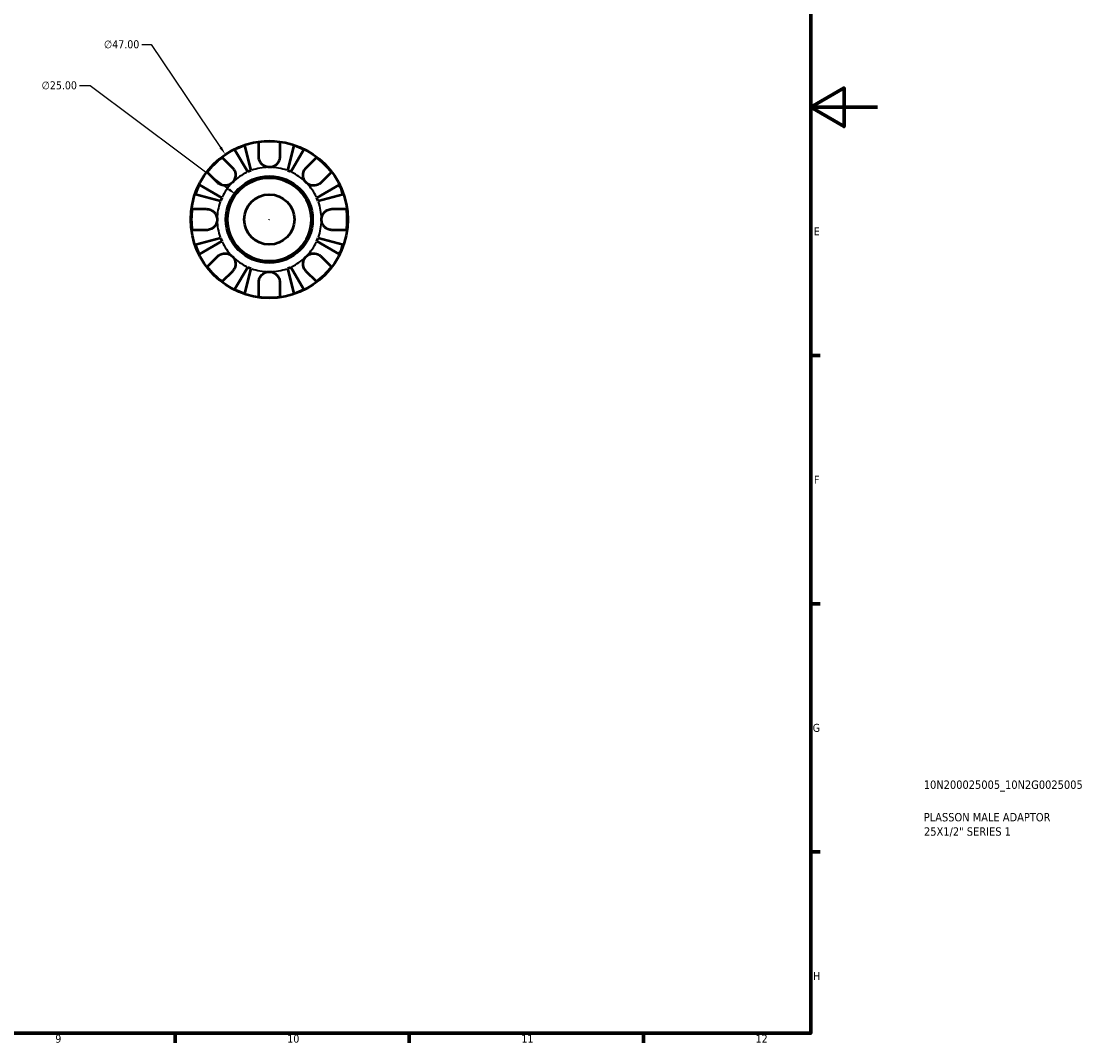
# Model space of a CAD drawing. Header units: millimetres. Extents: x -51 to 904, y -24 to 594.
# Tile 5 of 6: x 585 to 904, y 17 to 323. Entities that reach past the tile are written whole.
import ezdxf

# ---------------------------------------------------------------- set-up
doc = ezdxf.new("R2010")
doc.units = ezdxf.units.MM
for name, color, linetype, lineweight in [('Border (ANSI)', 7, 'Continuous', 70), ('Dimension (ANSI)', 7, 'Continuous', 25), ('Title (ISO)', 7, 'Continuous', 50), ('Visible (ANSI)', 7, 'Continuous', 50), ('Visible Narrow (ANSI)', 7, 'Continuous', 35)]:
    doc.layers.add(name, color=color, linetype=linetype, lineweight=lineweight)
doc.styles.add('Note Text (ANSI)', font='tahoma.ttf')
doc.styles.add('Note Text (ISO)', font='tahoma.ttf')
doc.dimstyles.new('Default - mm (ANSI)', dxfattribs={"dimtxt": 2.4, "dimasz": 2.5, "dimexe": 3.175, "dimexo": 1.6002, "dimgap": 0.8, "dimtad": 0, "dimtoh": 1, "dimrnd": 1e-08, "dimzin": 4, "dimdsep": 46, "dimtxsty": 'Note Text (ANSI)', "dimcen": 0.09, "dimdle": 10, "dimclrd": 256, "dimclre": 256, "dimclrt": 5, "dimadec": 1, "dimazin": 1, "dimtfac": 1.27, "dimtofl": 0, "dimtmove": 0, "dimatfit": 3, "dimfxl": 1, "dimtolj": 1, "dimtzin": 4, "dimlwd": -1, "dimlwe": -1, "dimarcsym": 0})

# ---------------------------------------------------------------- blocks, each defined once
blk = doc.blocks.new('Borders Default Border')
at = {"layer": 'Border (ANSI)'}
for p, q in [((821, 222.75), (823.8, 222.75)), ((821, 148.5), (823.8, 148.5)), ((821, 74.25), (823.8, 74.25)), ((630.75, 20), (630.75, 17.2)), ((700.83, 20), (700.83, 17.2)), ((770.92, 20), (770.92, 17.2))]:
    blk.add_line(p, q, dxfattribs=at)
at = {"layer": 'Border (ANSI)', "flags": 128}
for points in [[(20, 20), (20, 574), (821, 574), (821, 20), (20, 20)], [(841, 297), (821, 297), (831, 302.77), (831, 291.23), (821, 297)]]:
    blk.add_lwpolyline(points, dxfattribs=at)
at = {"layer": 'Border (ANSI)', "color": 5, "true_color": 0x0000ff, "char_height": 2.4, "attachment_point": 7, "style": 'Note Text (ANSI)'}
for s, insert in [('E', (821.91, 258.68)), ('F', (821.98, 184.43)), ('G', (821.6, 110.13)), ('H', (821.73, 35.93)), ('9', (594.92, 17.15)), ('10', (664.35, 17.15)), ('11', (734.43, 17.2)), ('12', (804.52, 17.2))]:
    blk.add_mtext(s, dxfattribs=dict(at, insert=insert))
blk = doc.blocks.new('Title Blocks ISO')
at = {"layer": 'Title (ISO)', "color": 232, "true_color": 0xca0064, "style": 'Note Text (ISO)'}
for tag, p in [('PART_NUMBER_001', (33.84, 73.13)), ('DESCRIPTION_001', (33.84, 63.4)), ('DESCRIPTION_002', (33.91, 59.12))]:
    blk.add_attdef(tag, p, '', height=2.5, dxfattribs=at)
blk = doc.blocks.new('*D11')
at = {"layer": 'Defpoints', "color": 0, "transparency": 16777216}
for p in [(648.95, 270.91), (668.98, 255.95)]:
    blk.add_point(p, dxfattribs=at)
at = {"layer": 'Dimension (ANSI)', "transparency": 16777216}
for p, q in [((602.17, 303.47), (605.34, 303.47)), ((605.34, 303.47), (646.95, 272.4)), ((658.88, 263.43), (659.06, 263.43)), ((658.97, 263.34), (658.97, 263.52))]:
    blk.add_line(p, q, dxfattribs=at)
blk.add_solid([(647.2, 272.74), (646.7, 272.07), (648.95, 270.91)], dxfattribs=at)
at = {"layer": 'Dimension (ANSI)', "color": 5, "transparency": 16777216, "insert": (590.82, 304.77), "char_height": 2.4, "attachment_point": 1, "style": 'Note Text (ANSI)'}
blk.add_mtext('\\A1;∅25.00', dxfattribs=at)
blk = doc.blocks.new('*D12')
at = {"layer": 'Defpoints', "color": 0, "transparency": 16777216}
for p in [(645.81, 282.9), (672.12, 243.95)]:
    blk.add_point(p, dxfattribs=at)
at = {"layer": 'Dimension (ANSI)', "transparency": 16777216}
for p, q in [((620.84, 315.76), (623.61, 315.76)), ((623.61, 315.76), (644.41, 284.97)), ((658.88, 263.43), (659.06, 263.43)), ((658.97, 263.34), (658.97, 263.52))]:
    blk.add_line(p, q, dxfattribs=at)
blk.add_solid([(644.76, 285.21), (644.07, 284.74), (645.81, 282.9)], dxfattribs=at)
at = {"layer": 'Dimension (ANSI)', "color": 5, "transparency": 16777216, "insert": (609.49, 317.05), "char_height": 2.4, "attachment_point": 1, "style": 'Note Text (ANSI)'}
blk.add_mtext('\\A1;∅47.00', dxfattribs=at)

msp = doc.modelspace()

# ---------------------------------------------------------------- linework, layer by layer
at = {"layer": 'Visible (ANSI)'}
for p, q in [((652.5283, 277.6643), (648.597, 284.3383)), ((651.5128, 285.5461), (653.4522, 278.0469)), ((655.8166, 282.2024), (655.8166, 286.5547)), ((662.1166, 286.5547), (662.1166, 282.2024)), ((664.4811, 278.0469), (666.4205, 285.5461)), ((669.3363, 284.3383), (665.405, 277.6643)), ((644.8405, 282.0083), (647.9181, 278.9307)), ((670.0152, 278.9307), (673.0928, 282.0083)), ((643.4633, 274.4759), (640.3857, 277.5535)), ((677.5475, 277.5535), (674.47, 274.4759)), ((638.0557, 273.797), (644.7298, 269.8657)), ((673.2035, 269.8657), (679.8776, 273.797)), ((644.3471, 268.9418), (636.8479, 270.8812)), ((681.0854, 270.8812), (673.5862, 268.9418)), ((635.8393, 266.5774), (640.1916, 266.5774)), ((677.7416, 266.5774), (682.094, 266.5774)), ((640.1916, 260.2774), (635.8393, 260.2774)), ((682.094, 260.2774), (677.7416, 260.2774)), ((636.8479, 255.9735), (644.3471, 257.9129)), ((644.7298, 256.9891), (638.0557, 253.0577)), ((679.8776, 253.0577), (673.2035, 256.9891)), ((673.5862, 257.9129), (681.0854, 255.9735)), ((640.3857, 249.3012), (643.4633, 252.3788)), ((674.47, 252.3788), (677.5475, 249.3012)), ((648.597, 242.5164), (652.5283, 249.1905)), ((653.4522, 248.8078), (651.5128, 241.3087)), ((666.4205, 241.3087), (664.4811, 248.8078)), ((665.405, 249.1905), (669.3363, 242.5164)), ((647.9181, 247.9241), (644.8405, 244.8465)), ((673.0928, 244.8465), (670.0152, 247.9241)), ((655.8166, 240.3), (655.8166, 244.6524)), ((662.1166, 244.6524), (662.1166, 240.3))]:
    msp.add_line(p, q, dxfattribs=at)
for radius in [23.5, 12.97, 12.5, 7.5]:
    msp.add_circle((658.9666, 263.4274), radius, dxfattribs=at)
for radius, start, end in [(23.3409, 108.623424, 116.376576), (23.3409, 82.243908, 97.756092), (23.3409, 63.623424, 71.376576), (23.3409, 127.243908, 142.756092), (23.3409, 37.243908, 52.756092), (15.625, 110.666222, 114.333778), (15.625, 65.666222, 69.333778), (23.3409, 153.623424, 161.376576), (23.3409, 18.623424, 26.376576), (15.625, 155.666222, 159.333778), (15.625, 20.666222, 24.333778), (23.3409, 172.243908, 187.756092), (23.3409, 352.243908, 7.756092), (23.3409, 198.623424, 206.376576), (15.625, 200.666222, 204.333778), (15.625, 335.666222, 339.333778), (23.3409, 333.623424, 341.376576), (23.3409, 217.243908, 232.756092), (15.625, 245.666222, 249.333778), (15.625, 290.666222, 294.333778), (23.3409, 307.243908, 322.756092), (23.3409, 243.623424, 251.376576), (23.3409, 288.623424, 296.376576), (23.3409, 262.243908, 277.756092)]:
    msp.add_arc((658.9666, 263.4274), radius, start, end, dxfattribs=at)
for points, knots in [([(658.9666, 279.0524), (658.7162, 279.0524), (658.4666, 279.0823), (657.9557, 279.2063), (657.6977, 279.3061), (657.1012, 279.6322), (656.7885, 279.8917), (656.3616, 280.4108), (656.2192, 280.6388), (656.036, 281.0348), (655.9778, 281.1938), (655.8911, 281.5043), (655.861, 281.6545), (655.8249, 281.9381), (655.8166, 282.0708), (655.8166, 282.2024)], [0, 0, 0, 0, 0.075148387, 0.075148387, 0.157756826, 0.157756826, 0.278871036, 0.278871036, 0.360564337, 0.360564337, 0.413159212, 0.413159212, 0.461746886, 0.461746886, 0.504856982, 0.504856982, 0.504856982, 0.504856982]), ([(662.1166, 282.2024), (662.1166, 282.1899), (662.1166, 282.1775), (662.1144, 281.9961), (662.0988, 281.8251), (662.0422, 281.5051), (662.005, 281.3569), (661.8978, 281.034), (661.8232, 280.8612), (661.5775, 280.4106), (661.3786, 280.1495), (660.8611, 279.6565), (660.5354, 279.4435), (659.7949, 279.135), (659.3833, 279.0524), (658.9666, 279.0524)], [-0.510722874, -0.510722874, -0.510722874, -0.510722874, -0.506535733, -0.506535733, -0.449819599, -0.449819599, -0.400707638, -0.400707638, -0.341736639, -0.341736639, -0.241597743, -0.241597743, -0.124983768, -0.124983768, 0, 0, 0, 0]), ([(647.9181, 278.9307), (648.0043, 278.8445), (648.0864, 278.7524), (648.2879, 278.4971), (648.3987, 278.3256), (648.5903, 277.9524), (648.6691, 277.7517), (648.8068, 277.2529), (648.8457, 276.9517), (648.8332, 276.2555), (648.7532, 275.8679), (648.4454, 275.1199), (648.2125, 274.7703), (647.9181, 274.4759)], [-0.50766593, -0.50766593, -0.50766593, -0.50766593, -0.46718991, -0.46718991, -0.402002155, -0.402002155, -0.33506637, -0.33506637, -0.243004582, -0.243004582, -0.124888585, -0.124888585, 0, 0, 0, 0]), ([(670.0152, 274.4759), (669.8594, 274.6317), (669.7205, 274.8033), (669.4724, 275.1854), (669.3669, 275.3964), (669.1686, 275.936), (669.1041, 276.2712), (669.0845, 276.9268), (669.1231, 277.2407), (669.2641, 277.7514), (669.3429, 277.952), (669.5344, 278.3253), (669.6452, 278.4968), (669.8468, 278.7522), (669.9289, 278.8444), (670.0152, 278.9307)], [0, 0, 0, 0, 0.066081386, 0.066081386, 0.136674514, 0.136674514, 0.238734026, 0.238734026, 0.334577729, 0.334577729, 0.401578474, 0.401578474, 0.466853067, 0.466853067, 0.507453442, 0.507453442, 0.507453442, 0.507453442]), ([(647.9181, 274.4759), (647.7623, 274.3202), (647.5907, 274.1812), (647.2086, 273.9331), (646.9976, 273.8276), (646.458, 273.6293), (646.1228, 273.5648), (645.4672, 273.5452), (645.1534, 273.5838), (644.6427, 273.7248), (644.442, 273.8036), (644.0687, 273.9951), (643.8973, 274.1059), (643.6418, 274.3075), (643.5496, 274.3896), (643.4633, 274.4759)], [0, 0, 0, 0, 0.066081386, 0.066081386, 0.136674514, 0.136674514, 0.238734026, 0.238734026, 0.334577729, 0.334577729, 0.401578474, 0.401578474, 0.466853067, 0.466853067, 0.507453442, 0.507453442, 0.507453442, 0.507453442]), ([(674.47, 274.4759), (674.3838, 274.3897), (674.2917, 274.3077), (674.0363, 274.1062), (673.8649, 273.9953), (673.4917, 273.8037), (673.291, 273.7249), (672.7921, 273.5872), (672.491, 273.5483), (671.7948, 273.5608), (671.4071, 273.6408), (670.6592, 273.9486), (670.3096, 274.1815), (670.0152, 274.4759)], [-0.50766593, -0.50766593, -0.50766593, -0.50766593, -0.46718991, -0.46718991, -0.402002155, -0.402002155, -0.33506637, -0.33506637, -0.243004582, -0.243004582, -0.124888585, -0.124888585, 0, 0, 0, 0]), ([(640.1916, 266.5774), (640.3225, 266.5774), (640.4548, 266.5692), (640.7803, 266.528), (640.9729, 266.4855), (641.362, 266.3593), (641.5563, 266.2745), (642.0052, 266.0205), (642.2472, 265.8339), (642.7312, 265.3315), (642.9482, 265.0015), (643.2591, 264.2556), (643.3416, 263.8437), (643.3416, 263.4274)], [-0.508164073, -0.508164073, -0.508164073, -0.508164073, -0.464605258, -0.464605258, -0.401547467, -0.401547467, -0.335618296, -0.335618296, -0.242869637, -0.242869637, -0.124906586, -0.124906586, 0, 0, 0, 0]), ([(674.5916, 263.4274), (674.5916, 263.6467), (674.6146, 263.8655), (674.7086, 264.3093), (674.7826, 264.5324), (675.0522, 265.1179), (675.2946, 265.4523), (675.8055, 265.9291), (676.0423, 266.095), (676.48, 266.3211), (676.6704, 266.3965), (677.0601, 266.5095), (677.2577, 266.5462), (677.5507, 266.5731), (677.6465, 266.5774), (677.7416, 266.5774)], [-2.176679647, -2.176679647, -2.176679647, -2.176679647, -2.110866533, -2.110866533, -2.040552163, -2.040552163, -1.91738302, -1.91738302, -1.829422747, -1.829422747, -1.765581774, -1.765581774, -1.70117883, -1.70117883, -1.669619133, -1.669619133, -1.669619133, -1.669619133]), ([(643.3416, 263.4274), (643.3416, 263.208), (643.3187, 262.9892), (643.2247, 262.5454), (643.1507, 262.3223), (642.8811, 261.7368), (642.6387, 261.4024), (642.1278, 260.9257), (641.891, 260.7597), (641.4533, 260.5337), (641.2629, 260.4582), (640.8732, 260.3452), (640.6756, 260.3085), (640.3826, 260.2817), (640.2867, 260.2774), (640.1916, 260.2774)], [-2.176679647, -2.176679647, -2.176679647, -2.176679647, -2.110866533, -2.110866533, -2.040552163, -2.040552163, -1.91738302, -1.91738302, -1.829422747, -1.829422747, -1.765581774, -1.765581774, -1.70117883, -1.70117883, -1.669619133, -1.669619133, -1.669619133, -1.669619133]), ([(677.7416, 260.2774), (677.6108, 260.2774), (677.4785, 260.2855), (677.153, 260.3268), (676.9604, 260.3692), (676.5713, 260.4954), (676.377, 260.5802), (675.928, 260.8343), (675.6861, 261.0209), (675.2021, 261.5232), (674.9851, 261.8533), (674.6742, 262.5992), (674.5916, 263.011), (674.5916, 263.4274)], [-0.508164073, -0.508164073, -0.508164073, -0.508164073, -0.464605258, -0.464605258, -0.401547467, -0.401547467, -0.335618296, -0.335618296, -0.242869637, -0.242869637, -0.124906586, -0.124906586, 0, 0, 0, 0]), ([(643.4633, 252.3788), (643.5495, 252.465), (643.6416, 252.5471), (643.8969, 252.7486), (644.0684, 252.8595), (644.4416, 253.051), (644.6423, 253.1298), (645.1412, 253.2676), (645.4423, 253.3064), (646.1385, 253.2939), (646.5262, 253.214), (647.2741, 252.9061), (647.6237, 252.6732), (647.9181, 252.3788)], [-0.50766593, -0.50766593, -0.50766593, -0.50766593, -0.46718991, -0.46718991, -0.402002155, -0.402002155, -0.33506637, -0.33506637, -0.243004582, -0.243004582, -0.124888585, -0.124888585, 0, 0, 0, 0]), ([(647.9181, 252.3788), (648.0739, 252.2231), (648.2128, 252.0514), (648.4609, 251.6694), (648.5664, 251.4584), (648.7647, 250.9187), (648.8292, 250.5835), (648.8488, 249.9279), (648.8102, 249.6141), (648.6692, 249.1034), (648.5904, 248.9027), (648.3989, 248.5294), (648.2881, 248.358), (648.0865, 248.1025), (648.0044, 248.0103), (647.9181, 247.9241)], [0, 0, 0, 0, 0.066081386, 0.066081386, 0.136674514, 0.136674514, 0.238734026, 0.238734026, 0.334577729, 0.334577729, 0.401578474, 0.401578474, 0.466853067, 0.466853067, 0.507453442, 0.507453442, 0.507453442, 0.507453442]), ([(670.0152, 247.9241), (669.929, 248.0103), (669.8469, 248.1023), (669.6454, 248.3577), (669.5346, 248.5291), (669.343, 248.9024), (669.2642, 249.103), (669.1264, 249.6019), (669.0876, 249.903), (669.1001, 250.5992), (669.18, 250.9869), (669.4879, 251.7349), (669.7208, 252.0845), (670.0152, 252.3788)], [-0.50766593, -0.50766593, -0.50766593, -0.50766593, -0.46718991, -0.46718991, -0.402002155, -0.402002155, -0.33506637, -0.33506637, -0.243004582, -0.243004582, -0.124888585, -0.124888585, 0, 0, 0, 0]), ([(670.0152, 252.3788), (670.1709, 252.5346), (670.3426, 252.6736), (670.7246, 252.9216), (670.9357, 253.0272), (671.4753, 253.2254), (671.8105, 253.2899), (672.4661, 253.3095), (672.7799, 253.2709), (673.2906, 253.13), (673.4913, 253.0512), (673.8646, 252.8596), (674.036, 252.7488), (674.2915, 252.5473), (674.3837, 252.4651), (674.47, 252.3788)], [0, 0, 0, 0, 0.066081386, 0.066081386, 0.136674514, 0.136674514, 0.238734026, 0.238734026, 0.334577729, 0.334577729, 0.401578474, 0.401578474, 0.466853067, 0.466853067, 0.507453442, 0.507453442, 0.507453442, 0.507453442]), ([(655.8166, 244.6524), (655.8166, 244.7833), (655.8248, 244.9156), (655.8661, 245.241), (655.9085, 245.4336), (656.0347, 245.8227), (656.1195, 246.017), (656.3735, 246.466), (656.5601, 246.708), (657.0625, 247.1919), (657.3925, 247.409), (658.1384, 247.7198), (658.5503, 247.8024), (658.9666, 247.8024)], [-0.508164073, -0.508164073, -0.508164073, -0.508164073, -0.464605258, -0.464605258, -0.401547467, -0.401547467, -0.335618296, -0.335618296, -0.242869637, -0.242869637, -0.124906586, -0.124906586, 0, 0, 0, 0]), ([(658.9666, 247.8024), (659.186, 247.8024), (659.4048, 247.7795), (659.8486, 247.6854), (660.0717, 247.6115), (660.6572, 247.3418), (660.9916, 247.0995), (661.4684, 246.5885), (661.6343, 246.3517), (661.8604, 245.9141), (661.9358, 245.7236), (662.0488, 245.3339), (662.0855, 245.1364), (662.1123, 244.8433), (662.1166, 244.7475), (662.1166, 244.6524)], [-2.176679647, -2.176679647, -2.176679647, -2.176679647, -2.110866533, -2.110866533, -2.040552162, -2.040552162, -1.91738302, -1.91738302, -1.829422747, -1.829422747, -1.765581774, -1.765581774, -1.70117883, -1.70117883, -1.669619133, -1.669619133, -1.669619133, -1.669619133])]:
    msp.add_open_spline(points, degree=3, knots=knots, dxfattribs=at)
at = {"layer": 'Visible Narrow (ANSI)'}
for start, end in [(115.367089, 133.966689), (91.033311, 109.632911), (70.367089, 88.966689), (46.033311, 64.632911), (136.033311, 154.632911), (25.367089, 43.966689), (160.367089, 178.966689), (1.033311, 19.632911), (181.033311, 199.632911), (340.367089, 358.966689), (205.367089, 223.966689), (316.033311, 334.632911), (226.033311, 244.632911), (295.367089, 313.966689), (250.367089, 268.966689), (271.033311, 289.632911)]:
    msp.add_arc((658.9666, 263.4274), 15.625, start, end, dxfattribs=at)

# ---------------------------------------------------------------- block references
msp.add_blockref('Borders Default Border', (0, 0))
msp.add_blockref('Title Blocks ISO', (821, 20)).add_auto_attribs({'PART_NUMBER_001': '10N200025005_10N2G0025005', 'DESCRIPTION_001': 'PLASSON MALE ADAPTOR', 'DESCRIPTION_002': '25X1/2" SERIES 1'})

# ---------------------------------------------------------------- dimensions: what is measured, and where the dimension line sits
at = {"layer": 'Dimension (ANSI)'}
for p1, p2, picture, middle in [((672.1213, 243.9542), (645.812, 282.9006), '*D12', (614.7674, 315.7605)), ((668.9822, 255.9482), (648.9511, 270.9065), '*D11', (596.094, 303.4729))]:
    dim = msp.add_diameter_dim_2p(p1=p1, p2=p2, dimstyle='Default - mm (ANSI)', override={"dimgap": 0.8, "dimtih": 1, "dimdec": 2, "dimlfac": 1, "dimtol": 0, "dimlim": 0, "dimtp": 0, "dimtm": 0, "dimtdec": 2}, dxfattribs=at)
    dim.commit()
    dim.dimension.update_dxf_attribs({"geometry": picture, "text_midpoint": middle, "dimtype": 163})

doc.saveas('drawing.dxf')
